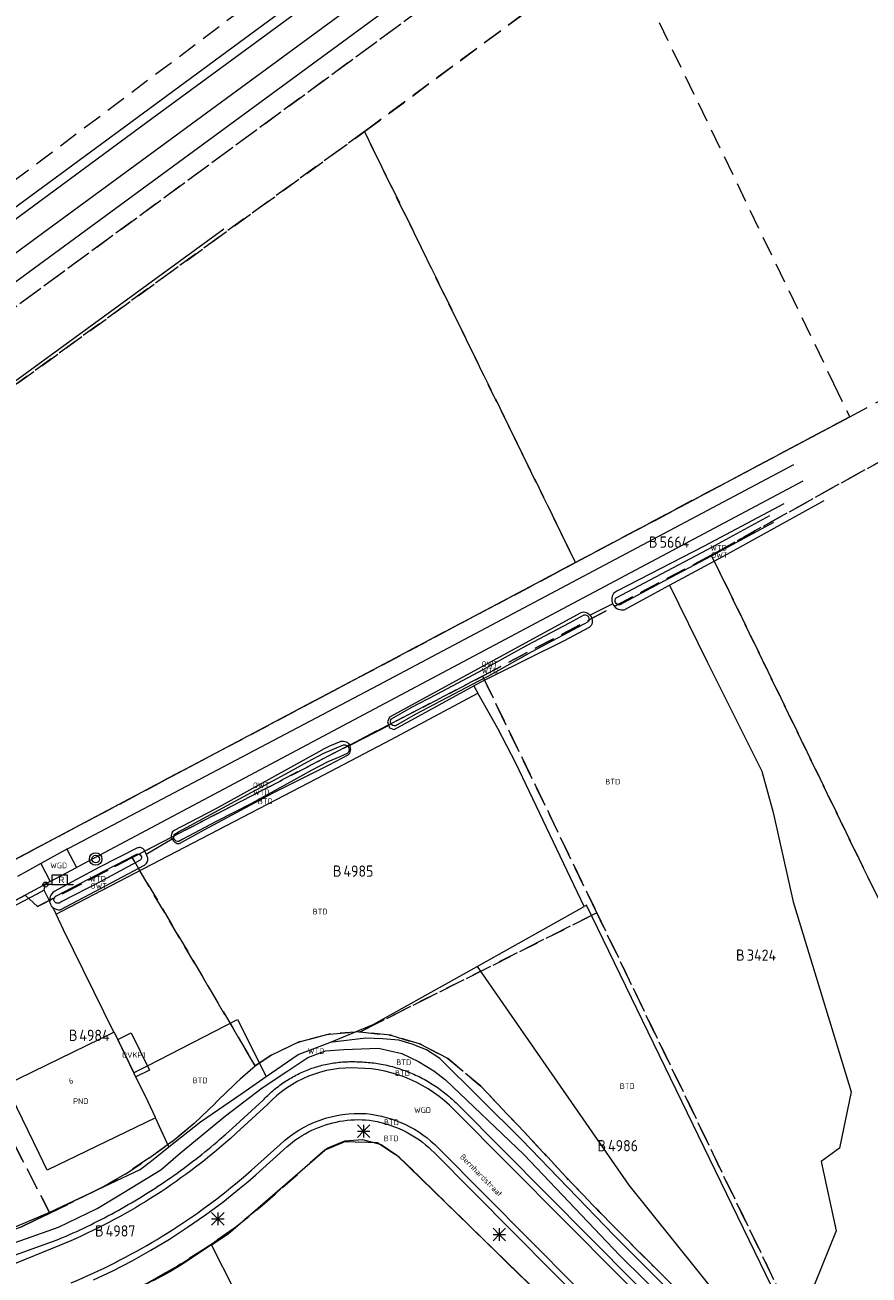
# Model space of a CAD drawing. Header units: metres. Extents: x 207644 to 210135, y 370459 to 373417.
# Tile 256 of 256: x 208301 to 208436, y 372788 to 372988. Entities that reach past the tile are written whole.
import ezdxf
from ezdxf.enums import TextEntityAlignment as Align

# ---------------------------------------------------------------- set-up
doc = ezdxf.new("R2010")
doc.units = ezdxf.units.M
doc.linetypes.add('HIDDEN2', pattern=[4.7625, 3.175, -1.5875])
for name, color, linetype in [('BTD', 7, 'Continuous'), ('GB', 1, 'Continuous'), ('KAD_perceelnummer', 212, 'Continuous'), ('KAD_sectie', 212, 'Continuous'), ('KAD_Vastgesteld_Perceel', 212, 'Continuous'), ('NAR', 7, 'Continuous'), ('ORL', 7, 'Continuous'), ('OVKP1', 7, 'Continuous'), ('OWT', 7, 'Continuous'), ('PND', 7, 'Continuous'), ('trottoirkolk', 7, 'Continuous'), ('WGD', 7, 'Continuous'), ('WTD', 7, 'Continuous')]:
    doc.layers.add(name, color=color, linetype=linetype)
for name, color, linetype, lineweight in [('GKL', 52, 'Continuous', 25), ('GMV', 7, 'Continuous', 25), ('GP1', 7, 'Continuous', 30), ('LSPR', 7, 'Continuous', 25), ('Q21_lantaarnpaal', 1, 'Continuous', 0), ('Q31_verklikker', 7, 'Continuous', 0), ('Q89_trottoirkolk_rechts', 153, 'Continuous', 0)]:
    doc.layers.add(name, color=color, linetype=linetype, lineweight=lineweight)
doc.styles.add('ISO', font='isocpeur.ttf', dxfattribs={"height": 1})
doc.styles.add('ISOCP', font='ISOCP.shx', dxfattribs={"height": 1.8})

# ---------------------------------------------------------------- blocks, each defined once
blk = doc.blocks.new('ACMAP_ANN_TEMPLATE_Vastgesteld_Perceelnummer')
at = {"layer": 'KAD_perceelnummer', "style": 'ISOCP'}
blk.add_attdef('Perceelnummer', text='', height=1.8, dxfattribs=at).set_placement((0, 0), align=Align.MIDDLE)
at = {"layer": 'KAD_sectie', "style": 'ISOCP'}
blk.add_attdef('sectie', text='', height=1.8, dxfattribs=at).set_placement((-2.7, 0), align=Align.MIDDLE_RIGHT)
blk = doc.blocks.new('Q89')
for p, q in [((1, 0), (0, 0)), ((3.5, 0), (4.5, 0))]:
    blk.add_line(p, q)
blk.add_lwpolyline([(1, 0), (3.5, 0), (3.5, 1.5), (1, 1.5), (1, 0)])
blk.add_text('R', height=1).set_placement((2.07, 0.25))
blk = doc.blocks.new('Q21')
for p, q in [((-1, 1), (0, 0)), ((-1, 0), (0, 0)), ((-1, -1), (0, 0)), ((0, 1), (0, 0)), ((0, 0), (1, 1)), ((0, 0), (1, 0)), ((0, 0), (0, -1)), ((0, 0), (1, -1))]:
    blk.add_line(p, q)
blk = doc.blocks.new('Q31')
for radius in [1, 0.6]:
    blk.add_circle((0, 0), radius)

msp = doc.modelspace()

# ---------------------------------------------------------------- linework, layer by layer
at = {"layer": 'GB', "color": 253, "linetype": 'Continuous', "lineweight": 13}
for points in [[(208298.178, 372818.223), (208315.463, 372826.599)], [(208315.463, 372826.599), (208315.511, 372826.622)], [(208315.511, 372826.622), (208318.658, 372820.127)], [(208320.922, 372815.454), (208318.658, 372820.127)], [(208303.5, 372807.24), (208298.178, 372818.223)], [(208322.129, 372812.963), (208320.922, 372815.454)], [(208322.09, 372812.944), (208304.796, 372804.564)], [(208322.09, 372812.944), (208322.129, 372812.963)], [(208304.796, 372804.564), (208303.5, 372807.24)]]:
    msp.add_lwpolyline(points, dxfattribs=at)
at = {"layer": 'GKL', "color": 253, "linetype": 'Continuous', "lineweight": 13}
msp.add_lwpolyline([(208196.627, 372881.009), (208211.402, 372891.717), (208246.938, 372917.723), (208320.726, 372972.147), (208377.326, 373013.73), (208422.847, 373047.339), (208453.657, 373069.832), (208592.784, 373171.826), (208608.311, 373183.085), (208617.186, 373189.811), (208618.08, 373190.438)], dxfattribs=at)
at = {"layer": 'GMV', "color": 253, "linetype": 'Continuous', "lineweight": 13}
for points in [[(208796.035, 373310.322), (208785.264, 373302.337), (208773.939, 373293.998), (208760.438, 373284.322), (208730.236, 373262.47), (208661.767, 373212.011), (208638.259, 373195.12), (208618.542, 373180.611), (208615.197, 373178.15), (208597.88, 373165.541), (208573.347, 373147.411), (208572.726, 373146.022), (208571.62, 373145.197), (208569.228, 373144.558), (208471.705, 373072.969), (208430.105, 373042.125), (208386.342, 373010.219), (208357.041, 372988.632), (208270.436, 372925.122), (208243.678, 372905.605), (208236.912, 372900.515)], [(208196.627, 372881.009), (208196.985, 372882.134), (208197.562, 372883.184), (208198.192, 372883.96), (208199.089, 372884.754), (208277.326, 372942.15), (208421.985, 373048.631), (208458.101, 373074.96), (208570.021, 373157.137), (208602.921, 373180.669), (208608.466, 373184.542), (208613.323, 373188.389)], [(208251.273, 372895.519), (208333.049, 372955.127)], [(208389.303, 372901.722), (208433.16, 372925.056)], [(208357.708, 372882.123), (208424.249, 372917.401)], [(208358.846, 372879.266), (208425.739, 372914.819)], [(208422.621, 372911.122), (208409.878, 372904.368)], [(208413.541, 372903.056), (208429.069, 372911.678)], [(208410.424, 372903.845), (208420.407, 372909.237)], [(208420.991, 372908.145), (208411.008, 372902.752)], [(208409.878, 372904.368), (208395.916, 372897.134)], [(208402.139, 372899.467), (208410.424, 372903.845)], [(208411.008, 372902.752), (208402.72, 372898.373)], [(208404.342, 372898.096), (208413.541, 372903.056)], [(208311.791, 372860.674), (208389.303, 372901.722)], [(208395.81, 372896.091), (208402.139, 372899.467)], [(208395.261, 372896.592), (208395.167, 372896.362)], [(208395.384, 372896.799), (208395.261, 372896.592)], [(208395.606, 372896.961), (208395.384, 372896.799)], [(208395.916, 372897.134), (208395.606, 372896.961)], [(208402.72, 372898.373), (208396.393, 372894.998)], [(208397.107, 372894.194), (208404.342, 372898.096)], [(208404.342, 372898.096), (208410.352, 372885.846)], [(208391.609, 372893.303), (208395.241, 372895.136)], [(208395.107, 372896.116), (208395.085, 372895.859)], [(208395.085, 372895.859), (208395.102, 372895.603)], [(208395.102, 372895.603), (208395.157, 372895.355)], [(208395.167, 372896.362), (208395.107, 372896.116)], [(208395.157, 372895.355), (208395.241, 372895.136)], [(208395.241, 372895.136), (208395.246, 372895.123)], [(208395.246, 372895.123), (208395.364, 372894.914)], [(208395.364, 372894.914), (208395.511, 372894.723)], [(208395.511, 372894.723), (208395.689, 372894.551)], [(208395.631, 372895.729), (208395.694, 372895.929)], [(208395.636, 372895.52), (208395.631, 372895.729)], [(208395.69, 372895.362), (208395.636, 372895.52)], [(208395.689, 372894.551), (208395.896, 372894.403)], [(208395.701, 372895.332), (208395.69, 372895.362)], [(208395.694, 372895.929), (208395.716, 372895.96)], [(208395.821, 372895.173), (208395.701, 372895.332)], [(208395.716, 372895.96), (208395.81, 372896.091)], [(208395.993, 372895.052), (208395.821, 372895.173)], [(208396.194, 372894.993), (208395.993, 372895.052)], [(208396.219, 372894.994), (208396.194, 372894.993)], [(208396.393, 372894.998), (208396.219, 372894.994)], [(208390.147, 372893.719), (208359.555, 372877.008)], [(208388.336, 372892.107), (208390.689, 372893.384)], [(208390.367, 372893.767), (208390.147, 372893.719)], [(208390.603, 372893.78), (208390.367, 372893.767)], [(208390.844, 372893.751), (208390.603, 372893.78)], [(208390.689, 372893.384), (208390.914, 372893.394)], [(208391.081, 372893.68), (208390.844, 372893.751)], [(208390.914, 372893.394), (208391.131, 372893.335)], [(208391.301, 372893.569), (208391.081, 372893.68)], [(208391.131, 372893.335), (208391.255, 372893.183)], [(208391.255, 372893.183), (208391.356, 372893.012)], [(208391.328, 372893.549), (208391.301, 372893.569)], [(208391.496, 372893.423), (208391.328, 372893.549)], [(208391.356, 372893.012), (208391.431, 372892.827)], [(208391.431, 372892.827), (208391.476, 372892.636)], [(208391.486, 372892.526), (208391.457, 372892.413)], [(208391.476, 372892.636), (208391.486, 372892.526)], [(208391.609, 372893.303), (208391.496, 372893.423)], [(208391.609, 372893.303), (208391.658, 372893.252)], [(208391.658, 372893.252), (208391.785, 372893.064)], [(208391.785, 372893.064), (208391.88, 372892.859)], [(208391.88, 372892.859), (208391.942, 372892.632)], [(208391.942, 372892.632), (208391.966, 372892.39)], [(208395.896, 372894.403), (208396.125, 372894.287)], [(208396.125, 372894.287), (208396.369, 372894.207)], [(208396.369, 372894.207), (208396.62, 372894.166)], [(208396.62, 372894.166), (208396.868, 372894.162)], [(208396.868, 372894.162), (208397.107, 372894.194)], [(208381.566, 372888.532), (208388.336, 372892.107)], [(208388.945, 372890.97), (208382.182, 372887.399)], [(208391.496, 372891.324), (208387.359, 372889.177)], [(208391.304, 372892.25), (208388.945, 372890.97)], [(208391.392, 372892.316), (208391.304, 372892.25)], [(208391.457, 372892.413), (208391.392, 372892.316)], [(208391.652, 372891.488), (208391.496, 372891.324)], [(208391.785, 372891.683), (208391.652, 372891.488)], [(208391.885, 372891.904), (208391.785, 372891.683)], [(208391.947, 372892.143), (208391.885, 372891.904)], [(208391.966, 372892.39), (208391.947, 372892.143)], [(208374.657, 372884.665), (208381.566, 372888.532)], [(208387.359, 372889.177), (208375.848, 372883.464)], [(208382.182, 372887.399), (208375.272, 372883.531)], [(208367.12, 372880.7), (208374.657, 372884.665)], [(208410.352, 372885.846), (208419.083, 372868.383)], [(208373.914, 372882.817), (208367.721, 372879.559)], [(208374.072, 372882.554), (208373.478, 372882.25)], [(208375.272, 372883.531), (208373.914, 372882.817)], [(208375.848, 372883.464), (208374.072, 372882.554)], [(208308.349, 372856.09), (208357.708, 372882.123)], [(208359.799, 372873.419), (208373.688, 372880.822)], [(208360.288, 372875.007), (208373.022, 372882)], [(208363.03, 372878.54), (208367.12, 372880.7)], [(208373.478, 372882.25), (208373.022, 372882)], [(208373.022, 372882), (208373.688, 372880.822)], [(208376.874, 372875.186), (208373.688, 372880.822)], [(208309.864, 372853.185), (208358.846, 372879.266)], [(208359.885, 372876.745), (208363.03, 372878.54)], [(208367.721, 372879.559), (208363.652, 372877.409)], [(208359.555, 372877.008), (208359.232, 372876.266)], [(208359.704, 372876.362), (208359.766, 372876.573)], [(208359.766, 372876.573), (208359.885, 372876.745)], [(208363.652, 372877.409), (208360.525, 372875.624)], [(208359.439, 372875.668), (208353.188, 372872.497)], [(208359.232, 372876.266), (208359.439, 372875.668)], [(208359.439, 372875.668), (208359.564, 372875.306)], [(208359.564, 372875.306), (208360.288, 372875.007)], [(208359.713, 372876.142), (208359.704, 372876.362)], [(208359.788, 372875.946), (208359.713, 372876.142)], [(208359.918, 372875.783), (208359.788, 372875.946)], [(208360.103, 372875.663), (208359.918, 372875.783)], [(208360.316, 372875.609), (208360.103, 372875.663)], [(208360.525, 372875.624), (208360.316, 372875.609)], [(208379.77, 372869.652), (208376.874, 372875.186)], [(208347.908, 372867.181), (208359.799, 372873.419)], [(208349.035, 372871.261), (208352.213, 372872.575)], [(208350.004, 372872.431), (208350.899, 372872.812)], [(208350.899, 372872.812), (208351.812, 372873.148)], [(208351.812, 372873.148), (208352.007, 372873.172)], [(208352.007, 372873.172), (208352.212, 372873.164)], [(208352.212, 372873.164), (208352.419, 372873.123)], [(208352.213, 372872.575), (208352.458, 372872.56)], [(208352.419, 372873.123), (208352.619, 372873.046)], [(208352.458, 372872.56), (208352.581, 372872.523)], [(208352.581, 372872.523), (208352.699, 372872.465)], [(208352.619, 372873.046), (208352.803, 372872.937)], [(208352.803, 372872.937), (208352.964, 372872.801)], [(208352.964, 372872.801), (208353.097, 372872.645)], [(208353.097, 372872.645), (208353.188, 372872.497)], [(208331.708, 372862.326), (208348.277, 372871.538)], [(208346.424, 372869.878), (208349.035, 372871.261)], [(208348.277, 372871.538), (208349.128, 372872.006)], [(208349.128, 372872.006), (208350.004, 372872.431)], [(208351.601, 372870.673), (208349.684, 372869.88)], [(208349.879, 372869.362), (208352.924, 372870.959)], [(208352.795, 372871.168), (208351.601, 372870.673)], [(208352.699, 372872.465), (208352.805, 372872.388)], [(208352.958, 372871.352), (208352.795, 372871.168)], [(208352.805, 372872.388), (208352.896, 372872.297)], [(208352.896, 372872.297), (208353.024, 372872.087)], [(208352.924, 372870.959), (208353.059, 372871.103)], [(208353.004, 372871.439), (208352.958, 372871.352)], [(208353.019, 372871.466), (208353.004, 372871.439)], [(208353.061, 372871.59), (208353.019, 372871.466)], [(208353.024, 372872.087), (208353.081, 372871.848)], [(208353.059, 372871.103), (208353.174, 372871.273)], [(208353.082, 372871.719), (208353.061, 372871.59)], [(208353.081, 372871.848), (208353.082, 372871.719)], [(208353.174, 372871.273), (208353.262, 372871.465)], [(208353.2, 372872.477), (208353.188, 372872.497)], [(208353.275, 372872.294), (208353.2, 372872.477)], [(208353.262, 372871.465), (208353.318, 372871.672)], [(208353.323, 372872.095), (208353.275, 372872.294)], [(208353.318, 372871.672), (208353.338, 372871.885)], [(208353.338, 372871.885), (208353.323, 372872.095)], [(208340.951, 372864.882), (208349.879, 372869.362)], [(208343.531, 372868.283), (208346.424, 372869.878)], [(208347.148, 372868.537), (208344.265, 372866.947)], [(208349.684, 372869.88), (208347.148, 372868.537)], [(208390.675, 372846.723), (208379.77, 372869.652)], [(208307.023, 372845.906), (208347.908, 372867.181)], [(208334.864, 372863.546), (208343.531, 372868.283)], [(208344.265, 372866.947), (208337.446, 372863.221)], [(208419.083, 372868.383), (208420.935, 372861.769)], [(208329.897, 372858.984), (208340.951, 372864.882)], [(208325.802, 372858.66), (208334.864, 372863.546)], [(208337.446, 372863.221), (208331.825, 372860.34)], [(208300.632, 372854.752), (208311.791, 372860.674)], [(208325.072, 372858.904), (208331.708, 372862.326)], [(208420.935, 372861.769), (208424.11, 372847.481)], [(208324.772, 372858.449), (208324.852, 372858.619)], [(208324.852, 372858.619), (208324.953, 372858.772)], [(208324.953, 372858.772), (208325.053, 372858.883)], [(208325.053, 372858.883), (208325.072, 372858.904)], [(208325.188, 372858.287), (208325.802, 372858.66)], [(208325.946, 372856.776), (208329.897, 372858.984)], [(208331.825, 372860.34), (208326.464, 372857.467)], [(208320.607, 372855.117), (208324.764, 372857.528)], [(208324.695, 372858.078), (208324.719, 372858.267)], [(208324.699, 372857.89), (208324.695, 372858.078)], [(208324.73, 372857.709), (208324.699, 372857.89)], [(208324.719, 372858.267), (208324.772, 372858.449)], [(208324.779, 372857.563), (208324.73, 372857.709)], [(208324.764, 372857.528), (208324.786, 372857.541)], [(208324.786, 372857.541), (208324.779, 372857.563)], [(208324.786, 372857.541), (208324.865, 372857.382)], [(208324.865, 372857.382), (208324.969, 372857.232)], [(208324.969, 372857.232), (208325.098, 372857.095)], [(208325.028, 372857.895), (208325.08, 372858.108)], [(208325.041, 372857.718), (208325.028, 372857.895)], [(208325.044, 372857.676), (208325.041, 372857.718)], [(208325.122, 372857.482), (208325.044, 372857.676)], [(208325.08, 372858.108), (208325.188, 372858.287)], [(208325.098, 372857.095), (208325.248, 372856.979)], [(208325.252, 372857.318), (208325.122, 372857.482)], [(208325.248, 372856.979), (208325.284, 372856.959)], [(208325.435, 372857.196), (208325.252, 372857.318)], [(208325.284, 372856.959), (208325.414, 372856.887)], [(208325.414, 372856.887), (208325.59, 372856.822)], [(208325.645, 372857.136), (208325.435, 372857.196)], [(208325.59, 372856.822), (208325.769, 372856.786)], [(208325.697, 372857.137), (208325.645, 372857.136)], [(208325.855, 372857.141), (208325.697, 372857.137)], [(208325.769, 372856.786), (208325.946, 372856.776)], [(208326.464, 372857.467), (208325.855, 372857.141)], [(208307.953, 372855.873), (208303.772, 372853.585)], [(208307.953, 372855.873), (208308.349, 372856.09)], [(208307.953, 372855.873), (208309.474, 372852.975)], [(208319.219, 372856.083), (208313.047, 372852.964)], [(208313.98, 372852.409), (208319.106, 372855.082)], [(208319.106, 372855.082), (208319.294, 372855.115)], [(208319.352, 372856.122), (208319.219, 372856.083)], [(208319.294, 372855.115), (208319.494, 372855.079)], [(208319.496, 372856.141), (208319.352, 372856.122)], [(208319.494, 372855.079), (208319.668, 372854.975)], [(208319.645, 372856.137), (208319.496, 372856.141)], [(208319.795, 372856.11), (208319.645, 372856.137)], [(208319.668, 372854.975), (208319.788, 372854.826)], [(208319.788, 372854.826), (208319.852, 372854.647)], [(208319.938, 372856.06), (208319.795, 372856.11)], [(208319.852, 372854.647), (208319.85, 372854.443)], [(208320.071, 372855.989), (208319.938, 372856.06)], [(208320.188, 372855.9), (208320.071, 372855.989)], [(208320.286, 372855.8), (208320.188, 372855.9)], [(208320.607, 372855.117), (208320.286, 372855.8)], [(208320.653, 372855.019), (208320.607, 372855.117)], [(208320.866, 372854.455), (208320.653, 372855.019)], [(208303.772, 372853.585), (208301.561, 372852.375)], [(208303.772, 372853.585), (208305.278, 372850.714)], [(208305.278, 372850.714), (208309.474, 372852.975)], [(208313.047, 372852.964), (208305.907, 372849.111)], [(208309.474, 372852.975), (208309.864, 372853.185)], [(208311.631, 372848.719), (208320.329, 372853.331)], [(208319.651, 372854.111), (208313.157, 372850.614)], [(208319.777, 372854.254), (208319.651, 372854.111)], [(208319.85, 372854.443), (208319.777, 372854.254)], [(208320.329, 372853.331), (208320.461, 372853.419)], [(208320.461, 372853.419), (208320.583, 372853.53)], [(208320.583, 372853.53), (208320.689, 372853.661)], [(208320.689, 372853.661), (208320.774, 372853.809)], [(208320.774, 372853.809), (208320.836, 372853.968)], [(208320.836, 372853.968), (208320.871, 372854.133)], [(208320.881, 372854.297), (208320.866, 372854.455)], [(208320.871, 372854.133), (208320.881, 372854.297)], [(208301.561, 372852.375), (208300.027, 372851.535)], [(208305.278, 372850.714), (208304.49, 372850.29)], [(208306.159, 372848.383), (208313.98, 372852.409)], [(208313.157, 372850.614), (208307.145, 372847.502)], [(208304.137, 372850.099), (208214.485, 372801.797)], [(208303.122, 372848.69), (208297.773, 372845.884)], [(208304.213, 372849.265), (208303.122, 372848.69)], [(208304.49, 372850.29), (208304.137, 372850.099)], [(208304.247, 372849.283), (208304.213, 372849.265)], [(208304.324, 372849.324), (208304.247, 372849.283)], [(208304.324, 372849.324), (208304.415, 372849.853)], [(208305.21, 372847.527), (208304.324, 372849.324)], [(208304.415, 372849.853), (208304.49, 372850.29)], [(208305.391, 372848.55), (208305.282, 372848.305)], [(208305.538, 372848.77), (208305.391, 372848.55)], [(208305.584, 372848.82), (208305.538, 372848.77)], [(208305.713, 372848.958), (208305.584, 372848.82)], [(208305.907, 372849.111), (208305.713, 372848.958)], [(208306.838, 372846.171), (208311.631, 372848.719)], [(208305.215, 372848.046), (208305.191, 372847.783)], [(208305.191, 372847.783), (208305.21, 372847.527)], [(208305.266, 372847.287), (208305.21, 372847.527)], [(208305.282, 372848.305), (208305.215, 372848.046)], [(208305.358, 372847.058), (208305.266, 372847.287)], [(208305.49, 372846.838), (208305.358, 372847.058)], [(208305.661, 372846.637), (208305.49, 372846.838)], [(208305.661, 372846.637), (208305.865, 372846.465)], [(208305.661, 372846.637), (208306.207, 372845.482)], [(208305.865, 372847.878), (208305.883, 372848.003)], [(208305.873, 372847.755), (208305.865, 372847.878)], [(208305.903, 372847.64), (208305.873, 372847.755)], [(208305.883, 372848.003), (208305.925, 372848.122)], [(208305.952, 372847.539), (208305.903, 372847.64)], [(208305.925, 372848.122), (208305.989, 372848.228)], [(208306.017, 372847.448), (208305.952, 372847.539)], [(208305.989, 372848.228), (208306.07, 372848.316)], [(208306.104, 372847.366), (208306.017, 372847.448)], [(208306.07, 372848.316), (208306.116, 372848.35)], [(208306.157, 372847.333), (208306.104, 372847.366)], [(208306.116, 372848.35), (208306.159, 372848.383)], [(208306.209, 372847.301), (208306.157, 372847.333)], [(208306.327, 372847.256), (208306.209, 372847.301)], [(208306.451, 372847.237), (208306.327, 372847.256)], [(208306.575, 372847.243), (208306.451, 372847.237)], [(208306.69, 372847.272), (208306.575, 372847.243)], [(208306.792, 372847.319), (208306.69, 372847.272)], [(208307.145, 372847.502), (208306.792, 372847.319)], [(208373.57, 372837.103), (208390.675, 372846.723)], [(208391.044, 372846.931), (208390.675, 372846.723)], [(208421.57, 372784.143), (208391.044, 372846.931)], [(208424.11, 372847.481), (208433.37, 372817.054)], [(208305.865, 372846.465), (208306.095, 372846.329)], [(208306.095, 372846.329), (208306.34, 372846.235)], [(208306.207, 372845.482), (208307.023, 372845.906)], [(208307.418, 372843.012), (208306.207, 372845.482)], [(208306.34, 372846.235), (208306.592, 372846.182)], [(208306.592, 372846.182), (208306.838, 372846.171)], [(208315.463, 372826.599), (208307.418, 372843.012)], [(208356.924, 372827.822), (208373.57, 372837.103)], [(208373.57, 372837.103), (208397.807, 372802.137)], [(208320.829, 372821.244), (208335.215, 372828.646)], [(208335.215, 372828.646), (208339.84, 372819.537)], [(208350.015, 372824.95), (208356.924, 372827.822)], [(208344.924, 372823.056), (208350.015, 372824.95)], [(208355.735, 372825.638), (208350.015, 372824.95)], [(208358.401, 372825.577), (208355.735, 372825.638)], [(208361.022, 372825.352), (208358.401, 372825.577)], [(208363.182, 372824.728), (208361.022, 372825.352)], [(208365.459, 372823.814), (208363.182, 372824.728)], [(208339.84, 372819.537), (208344.924, 372823.056)], [(208343.291, 372820.428), (208346.491, 372822.555)], [(208346.491, 372822.555), (208349.287, 372823.63)], [(208349.287, 372823.63), (208352.253, 372823.865)], [(208352.253, 372823.865), (208357.762, 372824.08)], [(208357.762, 372824.08), (208361.5, 372823.234)], [(208361.5, 372823.234), (208364.165, 372821.92)], [(208367.602, 372822.41), (208365.459, 372823.814)], [(208318.798, 372820.199), (208320.829, 372821.244)], [(208346.101, 372820.444), (208346.359, 372820.548)], [(208346.359, 372820.548), (208346.618, 372820.649)], [(208346.618, 372820.649), (208346.879, 372820.746)], [(208346.879, 372820.746), (208347.142, 372820.839)], [(208347.142, 372820.839), (208347.405, 372820.928)], [(208347.405, 372820.928), (208347.67, 372821.014)], [(208347.67, 372821.014), (208347.937, 372821.096)], [(208347.937, 372821.096), (208348.204, 372821.174)], [(208348.204, 372821.174), (208348.472, 372821.248)], [(208348.472, 372821.248), (208348.742, 372821.318)], [(208348.742, 372821.318), (208349.012, 372821.384)], [(208349.012, 372821.384), (208349.284, 372821.447)], [(208349.284, 372821.447), (208349.556, 372821.505)], [(208349.556, 372821.505), (208349.829, 372821.56)], [(208349.829, 372821.56), (208350.103, 372821.611)], [(208350.103, 372821.611), (208350.377, 372821.657)], [(208350.377, 372821.657), (208350.652, 372821.7)], [(208350.652, 372821.7), (208350.928, 372821.739)], [(208350.928, 372821.739), (208351.204, 372821.774)], [(208351.204, 372821.774), (208351.481, 372821.805)], [(208351.481, 372821.805), (208351.758, 372821.832)], [(208351.758, 372821.832), (208352.036, 372821.855)], [(208352.036, 372821.855), (208352.314, 372821.874)], [(208352.314, 372821.874), (208352.592, 372821.889)], [(208352.592, 372821.889), (208352.87, 372821.9)], [(208352.87, 372821.9), (208353.148, 372821.907)], [(208353.148, 372821.907), (208353.427, 372821.91)], [(208353.427, 372821.91), (208353.705, 372821.909)], [(208353.705, 372821.909), (208353.984, 372821.904)], [(208353.984, 372821.904), (208354.262, 372821.894)], [(208354.262, 372821.894), (208354.54, 372821.881)], [(208354.54, 372821.881), (208354.617, 372821.88)], [(208354.617, 372821.88), (208354.92, 372821.871)], [(208354.92, 372821.871), (208355.223, 372821.858)], [(208355.223, 372821.858), (208355.526, 372821.84)], [(208355.526, 372821.84), (208355.829, 372821.819)], [(208355.829, 372821.819), (208356.132, 372821.794)], [(208356.132, 372821.794), (208356.434, 372821.765)], [(208356.434, 372821.765), (208356.736, 372821.732)], [(208356.736, 372821.732), (208357.037, 372821.695)], [(208357.037, 372821.695), (208357.338, 372821.654)], [(208357.338, 372821.654), (208357.638, 372821.609)], [(208357.638, 372821.609), (208357.937, 372821.56)], [(208357.937, 372821.56), (208358.236, 372821.507)], [(208358.236, 372821.507), (208358.534, 372821.451)], [(208358.534, 372821.451), (208358.832, 372821.39)], [(208358.832, 372821.39), (208359.128, 372821.325)], [(208359.128, 372821.325), (208359.424, 372821.257)], [(208359.424, 372821.257), (208359.719, 372821.184)], [(208359.719, 372821.184), (208360.013, 372821.108)], [(208360.013, 372821.108), (208360.305, 372821.028)], [(208360.305, 372821.028), (208360.597, 372820.944)], [(208360.597, 372820.944), (208360.888, 372820.856)], [(208360.888, 372820.856), (208361.177, 372820.764)], [(208361.177, 372820.764), (208361.465, 372820.669)], [(208361.465, 372820.669), (208361.752, 372820.57)], [(208361.752, 372820.57), (208362.037, 372820.467)], [(208364.165, 372821.92), (208366.636, 372820.421)], [(208380.641, 372809.471), (208367.602, 372822.41)], [(208318.658, 372820.127), (208318.798, 372820.199)], [(208335.916, 372816.821), (208339.84, 372819.537)], [(208339.167, 372817.714), (208343.291, 372820.428)], [(208342.44, 372818.449), (208342.67, 372818.606)], [(208342.67, 372818.606), (208342.902, 372818.76)], [(208342.902, 372818.76), (208343.136, 372818.91)], [(208343.136, 372818.91), (208343.373, 372819.057)], [(208343.373, 372819.057), (208343.611, 372819.201)], [(208343.611, 372819.201), (208343.852, 372819.341)], [(208343.852, 372819.341), (208344.095, 372819.478)], [(208344.095, 372819.478), (208344.339, 372819.611)], [(208344.339, 372819.611), (208344.585, 372819.741)], [(208344.585, 372819.741), (208344.834, 372819.867)], [(208344.834, 372819.867), (208345.084, 372819.99)], [(208345.084, 372819.99), (208345.335, 372820.109)], [(208345.335, 372820.109), (208345.589, 372820.224)], [(208345.589, 372820.224), (208345.844, 372820.336)], [(208345.844, 372820.336), (208346.101, 372820.444)], [(208362.037, 372820.467), (208362.321, 372820.36)], [(208362.321, 372820.36), (208362.604, 372820.249)], [(208362.604, 372820.249), (208362.885, 372820.135)], [(208362.885, 372820.135), (208363.165, 372820.017)], [(208363.165, 372820.017), (208363.443, 372819.896)], [(208363.443, 372819.896), (208363.72, 372819.77)], [(208363.72, 372819.77), (208363.994, 372819.641)], [(208363.994, 372819.641), (208364.268, 372819.509)], [(208364.268, 372819.509), (208364.539, 372819.373)], [(208364.539, 372819.373), (208364.808, 372819.233)], [(208364.808, 372819.233), (208365.076, 372819.09)], [(208365.076, 372819.09), (208365.342, 372818.943)], [(208365.342, 372818.943), (208365.605, 372818.793)], [(208365.605, 372818.793), (208365.867, 372818.639)], [(208365.867, 372818.639), (208366.127, 372818.482)], [(208366.636, 372820.421), (208368.501, 372819.011)], [(208368.501, 372819.011), (208381.018, 372807.07)], [(208329.328, 372812.295), (208335.916, 372816.821)], [(208333.294, 372813.218), (208339.167, 372817.714)], [(208340.072, 372816.511), (208340.274, 372816.702)], [(208340.274, 372816.702), (208340.479, 372816.891)], [(208340.479, 372816.891), (208340.687, 372817.076)], [(208340.687, 372817.076), (208340.898, 372817.259)], [(208340.898, 372817.259), (208341.11, 372817.438)], [(208341.11, 372817.438), (208341.326, 372817.614)], [(208341.326, 372817.614), (208341.544, 372817.788)], [(208341.544, 372817.788), (208341.764, 372817.958)], [(208341.764, 372817.958), (208341.987, 372818.125)], [(208341.987, 372818.125), (208342.213, 372818.288)], [(208342.213, 372818.288), (208342.44, 372818.449)], [(208366.127, 372818.482), (208366.385, 372818.322)], [(208366.385, 372818.322), (208366.64, 372818.158)], [(208366.64, 372818.158), (208366.893, 372817.991)], [(208366.893, 372817.991), (208367.144, 372817.82)], [(208367.144, 372817.82), (208367.393, 372817.646)], [(208367.393, 372817.646), (208367.64, 372817.469)], [(208367.64, 372817.469), (208367.884, 372817.289)], [(208367.884, 372817.289), (208368.126, 372817.105)], [(208368.126, 372817.105), (208368.365, 372816.919)], [(208368.365, 372816.919), (208368.602, 372816.729)], [(208368.602, 372816.729), (208368.836, 372816.536)], [(208368.836, 372816.536), (208369.068, 372816.34)], [(208433.37, 372817.054), (208431.518, 372808.058)], [(208334.364, 372811.22), (208339.313, 372815.741)], [(208340.018, 372815.03), (208335.036, 372810.479)], [(208339.313, 372815.741), (208339.482, 372815.92)], [(208339.482, 372815.92), (208339.676, 372816.119)], [(208339.676, 372816.119), (208339.873, 372816.317)], [(208339.873, 372816.317), (208340.072, 372816.511)], [(208369.068, 372816.34), (208369.297, 372816.141)], [(208369.297, 372816.141), (208369.523, 372815.939)], [(208369.523, 372815.939), (208369.747, 372815.733)], [(208369.747, 372815.733), (208369.968, 372815.525)], [(208369.968, 372815.525), (208370.187, 372815.315)], [(208370.187, 372815.315), (208370.402, 372815.101)], [(208370.402, 372815.101), (208370.615, 372814.884)], [(208370.615, 372814.884), (208405.777, 372779.487)], [(208324.267, 372808.267), (208322.09, 372812.944)], [(208326.135, 372807.31), (208333.294, 372813.218)], [(208352.204, 372812.456), (208352.791, 372812.529)], [(208352.791, 372812.529), (208353.38, 372812.582)], [(208353.38, 372812.582), (208353.97, 372812.614)], [(208353.97, 372812.614), (208354.561, 372812.627)], [(208354.561, 372812.627), (208355.152, 372812.62)], [(208355.152, 372812.62), (208355.727, 372812.594)], [(208355.727, 372812.594), (208356.327, 372812.526)], [(208356.327, 372812.526), (208356.94, 372812.435)], [(208405.065, 372778.784), (208369.901, 372814.184)], [(208324.267, 372808.267), (208329.328, 372812.295)], [(208333.376, 372810.33), (208334.364, 372811.22)], [(208346.079, 372810.383), (208346.599, 372810.664)], [(208346.599, 372810.664), (208347.129, 372810.927)], [(208347.129, 372810.927), (208347.666, 372811.173)], [(208347.666, 372811.173), (208348.212, 372811.4)], [(208348.212, 372811.4), (208348.766, 372811.608)], [(208348.766, 372811.608), (208349.326, 372811.798)], [(208349.326, 372811.798), (208349.892, 372811.968)], [(208349.892, 372811.968), (208350.463, 372812.12)], [(208350.463, 372812.12), (208351.04, 372812.251)], [(208351.04, 372812.251), (208351.62, 372812.364)], [(208351.62, 372812.364), (208352.204, 372812.456)], [(208356.94, 372812.435), (208357.55, 372812.322)], [(208357.55, 372812.322), (208358.155, 372812.189)], [(208358.155, 372812.189), (208358.755, 372812.034)], [(208358.755, 372812.034), (208359.349, 372811.858)], [(208359.349, 372811.858), (208359.937, 372811.662)], [(208359.937, 372811.662), (208360.517, 372811.445)], [(208360.517, 372811.445), (208361.09, 372811.208)], [(208361.09, 372811.208), (208361.654, 372810.951)], [(208361.654, 372810.951), (208362.208, 372810.674)], [(208362.208, 372810.674), (208362.753, 372810.378)], [(208330.958, 372808.251), (208331.433, 372808.649)], [(208331.433, 372808.649), (208331.906, 372809.049)], [(208331.906, 372809.049), (208332.376, 372809.453)], [(208332.376, 372809.453), (208333.376, 372810.33)], [(208334.04, 372809.582), (208333.033, 372808.699)], [(208335.036, 372810.479), (208334.04, 372809.582)], [(208337.478, 372804.55), (208342.064, 372808.678)], [(208343.185, 372808.341), (208343.638, 372808.722)], [(208343.638, 372808.722), (208344.103, 372809.087)], [(208344.103, 372809.087), (208344.58, 372809.436)], [(208344.58, 372809.436), (208345.069, 372809.768)], [(208345.069, 372809.768), (208345.569, 372810.084)], [(208345.569, 372810.084), (208346.079, 372810.383)], [(208349.598, 372808.079), (208352.407, 372809.228)], [(208352.407, 372809.228), (208355.251, 372809.464)], [(208355.251, 372809.464), (208358.215, 372808.644)], [(208358.215, 372808.644), (208360.71, 372806.965)], [(208362.753, 372810.378), (208363.287, 372810.063)], [(208363.287, 372810.063), (208363.809, 372809.73)], [(208363.809, 372809.73), (208364.32, 372809.379)], [(208364.32, 372809.379), (208364.817, 372809.01)], [(208364.817, 372809.01), (208365.302, 372808.623)], [(208365.302, 372808.623), (208365.773, 372808.22)], [(208395.47, 372794.109), (208380.641, 372809.471)], [(208321.762, 372806.273), (208324.267, 372808.267)], [(208322.968, 372804.613), (208326.135, 372807.31)], [(208328.543, 372806.309), (208329.031, 372806.691)], [(208329.031, 372806.691), (208329.516, 372807.076)], [(208329.516, 372807.076), (208329.999, 372807.465)], [(208329.999, 372807.465), (208330.48, 372807.856)], [(208330.48, 372807.856), (208330.958, 372808.251)], [(208333.74, 372794.393), (208349.598, 372808.079)], [(208338.14, 372803.801), (208343.185, 372808.341)], [(208360.71, 372806.965), (208405.406, 372763.507)], [(208365.773, 372808.22), (208366.229, 372807.801)], [(208366.229, 372807.801), (208366.679, 372807.358)], [(208366.679, 372807.358), (208398.324, 372775.482)], [(208367.385, 372808.066), (208403.899, 372771.285)], [(208381.018, 372807.07), (208396.398, 372790.886)], [(208431.518, 372808.058), (208428.608, 372805.942)], [(208305.218, 372797.848), (208319.672, 372804.638)], [(208315.865, 372800.278), (208322.968, 372804.613)], [(208319.672, 372804.638), (208321.762, 372806.273)], [(208326.067, 372804.445), (208326.567, 372804.812)], [(208326.567, 372804.812), (208327.064, 372805.181)], [(208327.064, 372805.181), (208327.56, 372805.554)], [(208327.56, 372805.554), (208328.052, 372805.93)], [(208328.052, 372805.93), (208328.543, 372806.309)], [(208336.214, 372803.454), (208337.478, 372804.55)], [(208428.608, 372805.942), (208430.989, 372794.829)], [(208323.018, 372802.316), (208323.531, 372802.663)], [(208323.531, 372802.663), (208324.043, 372803.013)], [(208324.043, 372803.013), (208324.552, 372803.366)], [(208324.552, 372803.366), (208325.059, 372803.723)], [(208325.059, 372803.723), (208325.564, 372804.082)], [(208325.564, 372804.082), (208326.067, 372804.445)], [(208334.933, 372802.378), (208336.214, 372803.454)], [(208335.567, 372801.604), (208336.863, 372802.693)], [(208336.863, 372802.693), (208338.14, 372803.801)], [(208319.888, 372800.307), (208320.415, 372800.633)], [(208320.415, 372800.633), (208320.94, 372800.963)], [(208320.94, 372800.963), (208321.463, 372801.297)], [(208321.463, 372801.297), (208321.983, 372801.633)], [(208321.983, 372801.633), (208322.501, 372801.973)], [(208322.501, 372801.973), (208323.018, 372802.316)], [(208332.866, 372799.45), (208335.567, 372801.604)], [(208397.807, 372802.137), (208412.313, 372784.079)], [(208312.804, 372798.432), (208315.865, 372800.278)], [(208316.684, 372798.42), (208317.223, 372798.726)], [(208317.223, 372798.726), (208317.76, 372799.035)], [(208317.76, 372799.035), (208318.295, 372799.348)], [(208318.295, 372799.348), (208318.828, 372799.664)], [(208318.828, 372799.664), (208319.359, 372799.984)], [(208319.359, 372799.984), (208319.888, 372800.307)], [(208330.094, 372797.383), (208332.866, 372799.45)], [(208289.943, 372791.405), (208305.218, 372797.848)], [(208306.586, 372795.444), (208312.804, 372798.432)], [(208312.856, 372796.378), (208313.408, 372796.659)], [(208313.408, 372796.659), (208313.959, 372796.944)], [(208313.959, 372796.944), (208314.508, 372797.232)], [(208314.508, 372797.232), (208315.055, 372797.524)], [(208315.055, 372797.524), (208315.6, 372797.819)], [(208315.6, 372797.819), (208316.143, 372798.118)], [(208316.143, 372798.118), (208316.684, 372798.42)], [(208327.255, 372795.408), (208330.094, 372797.383)], [(208294.34, 372791.13), (208306.586, 372795.444)], [(208308.94, 372794.51), (208309.505, 372794.766)], [(208309.505, 372794.766), (208310.068, 372795.026)], [(208310.068, 372795.026), (208310.629, 372795.289)], [(208310.629, 372795.289), (208311.188, 372795.556)], [(208311.188, 372795.556), (208311.746, 372795.826)], [(208311.746, 372795.826), (208312.302, 372796.1)], [(208312.302, 372796.1), (208312.856, 372796.378)], [(208324.353, 372793.527), (208327.255, 372795.408)], [(208430.989, 372794.829), (208425.421, 372781.005)], [(208279.254, 372783.65), (208306.398, 372793.411)], [(208306.398, 372793.411), (208307.237, 372793.764)], [(208307.237, 372793.764), (208307.806, 372794.009)], [(208307.806, 372794.009), (208308.374, 372794.258)], [(208308.374, 372794.258), (208308.94, 372794.51)], [(208321.39, 372791.743), (208324.353, 372793.527)], [(208331.058, 372792.597), (208326.345, 372789.442)], [(208331.058, 372792.597), (208333.74, 372794.393)], [(208338.424, 372778.124), (208331.058, 372792.597)], [(208412.078, 372777.558), (208395.47, 372794.109)], [(208306.777, 372792.486), (208288.811, 372785.221)], [(208318.371, 372790.057), (208321.39, 372791.743)], [(208396.398, 372790.886), (208408.311, 372779.11)], [(208315.298, 372788.471), (208318.371, 372790.057)], [(208312.175, 372786.987), (208315.298, 372788.471)]]:
    msp.add_lwpolyline(points, dxfattribs=at)
for points in [[(208354.503, 372820.882, 0.2229909), (208340.018, 372815.03)], [(208369.901, 372814.184, 0.1979512), (208354.503, 372820.882)], [(208342.064, 372808.678, -0.2060078), (208355.806, 372813.591)], [(208355.806, 372813.591, -0.176935), (208367.385, 372808.066)], [(208333.033, 372808.699, -0.0800307), (208306.777, 372792.486)], [(208308.62, 372786.529, 0.0739984), (208334.933, 372802.378)], [(208326.345, 372789.442, -0.0420191), (208318.356, 372785.358)]]:
    msp.add_lwpolyline(points, format="xyb", dxfattribs=at)
at = {"layer": 'GP1', "color": 253, "linetype": 'Continuous', "lineweight": 13}
for points in [[(208316.077, 372825.453), (208318.244, 372826.516)], [(208318.244, 372826.516), (208321.17, 372820.55)], [(208318.658, 372820.127), (208316.077, 372825.453)], [(208321.17, 372820.55), (208318.975, 372819.473)], [(208318.975, 372819.473), (208318.658, 372820.127)]]:
    msp.add_lwpolyline(points, dxfattribs=at)
at = {"layer": 'KAD_Vastgesteld_Perceel', "color": 253, "linetype": 'HIDDEN2', "lineweight": 13}
for points in [[(208665.629, 373211.161), (208589.975, 373155.54), (208429.644, 373037.998), (208266.68, 372918.384), (208170.379, 372847.378), (208167.742, 372845.42), (208164.286, 372842.855), (208163.11, 372841.982), (208079.97, 372780.277)], [(208141.521, 372843.886), (208163.118, 372859.759), (208167.729, 372863.148), (208185.33, 372876.084), (208195.015, 372883.202), (208193.91, 372884.705), (208226.027, 372907.919), (208226.61, 372908.341), (208228.573, 372909.785), (208233.462, 372913.39), (208236.621, 372915.726), (208237.631, 372916.476), (208244.937, 372921.901), (208249.563, 372925.348), (208253.984, 372928.649), (208258.508, 372932.033), (208261.209, 372934.056), (208409.886, 373045.782)], [(208266.68, 372918.384), (208429.644, 373037.998)], [(208396.49, 373000.971), (208355.544, 372970.671), (208273.078, 372910.854)], [(208439.749, 372918.873), (208411.023, 372902.928), (208374.448, 372883.558), (208318.385, 372854.547), (208303.26, 372846.72), (208301.274, 372848.555), (208282.286, 372838.367), (208261.351, 372827.174), (208261.296, 372827.144), (208261.296, 372827.144), (208259.758, 372826.322), (208205.093, 372797.095), (208194.456, 372798.67), (208200.535, 372801.875), (208203.358, 372803.354), (208225.34, 372814.872), (208258.147, 372832.062), (208299.554, 372854.193), (208389.303, 372901.722), (208433.16, 372925.056), (208457.115, 372937.84)], [(208300.546, 372795.422), (208302.868, 372796.54), (208305.212, 372797.688), (208313.313, 372801.65), (208317.27, 372803.922), (208321.066, 372806.47), (208324.778, 372809.15), (208328.315, 372812.001), (208335.114, 372818.612), (208338.035, 372821.19), (208338.072, 372821.215), (208340.635, 372822.946), (208345.099, 372825.064), (208349.895, 372826.324), (208354.838, 372826.672), (208359.762, 372826.127), (208364.509, 372824.688), (208368.893, 372822.403), (208374.149, 372817.986), (208381.074, 372810.677), (208387.869, 372803.37), (208394.792, 372796.158), (208401.842, 372789.12), (208408.951, 372782.046)], [(208405.727, 372762.99), (208361.097, 372806.644), (208357.693, 372808.917), (208352.456, 372809.137), (208349.253, 372807.807), (208338.864, 372798.62), (208334.625, 372795.237), (208330.196, 372792.109), (208325.616, 372789.207), (208320.899, 372786.539)]]:
    msp.add_lwpolyline(points, dxfattribs=at)
for points in [[(208355.544, 372970.671), (208396.49, 373000.971), (208430.594, 372930.369), (208433.16, 372925.056), (208389.303, 372901.722), (208355.544, 372970.671)], [(208262.816, 372885.022), (208248.698, 372896.869), (208263.132, 372907.345), (208271.779, 372913.621), (208273.078, 372910.854), (208355.544, 372970.671), (208389.303, 372901.722), (208299.554, 372854.193), (208262.816, 372885.022)], [(208482.144, 372803.902), (208463.656, 372794.747), (208411.023, 372902.928), (208439.749, 372918.873), (208449.722, 372924.192), (208460.138, 372929.954), (208506.52, 372834.733), (208497.912, 372823.576), (208487.401, 372810.288), (208482.144, 372803.902)], [(208392.711, 372845.704), (208374.448, 372883.558), (208411.023, 372902.928), (208463.656, 372794.747), (208443.886, 372784.123), (208426.841, 372774.963), (208392.711, 372845.704)], [(208354.838, 372826.672), (208349.895, 372826.324), (208345.099, 372825.064), (208340.635, 372822.946), (208338.072, 372821.215), (208318.385, 372854.547), (208374.448, 372883.558), (208392.711, 372845.704), (208354.838, 372826.672)], [(208305.212, 372797.688), (208299.563, 372808.64), (208291.625, 372822.555), (208282.286, 372838.367), (208301.274, 372848.555), (208303.26, 372846.72), (208318.385, 372854.547), (208338.072, 372821.215), (208338.035, 372821.19), (208335.114, 372818.612), (208328.315, 372812.001), (208324.778, 372809.15), (208321.066, 372806.47), (208317.27, 372803.922), (208313.313, 372801.65), (208305.212, 372797.688)], [(208426.841, 372774.963), (208420.227, 372771.226), (208417.43, 372773.53), (208408.951, 372782.046), (208401.842, 372789.12), (208394.792, 372796.158), (208387.869, 372803.37), (208381.074, 372810.677), (208374.149, 372817.986), (208368.893, 372822.403), (208364.509, 372824.688), (208359.762, 372826.127), (208354.838, 372826.672), (208392.711, 372845.704), (208426.841, 372774.963)], [(208284.547, 372792.156), (208271.778, 372811.355), (208291.625, 372822.555), (208299.563, 372808.64), (208305.212, 372797.688), (208302.868, 372796.54), (208300.546, 372795.422), (208289.954, 372791.388), (208286.095, 372789.863), (208285.239, 372791.131), (208284.547, 372792.156)], [(208296.856, 372773.936), (208298.103, 372774.771), (208297.254, 372776.183), (208296.316, 372777.783), (208305.869, 372780.469), (208310.963, 372782.251), (208314.567, 372783.665), (208316, 372784.227), (208320.899, 372786.539), (208325.616, 372789.207), (208330.196, 372792.109), (208334.625, 372795.237), (208338.864, 372798.62), (208349.253, 372807.807), (208352.456, 372809.137), (208357.693, 372808.917), (208361.097, 372806.644), (208405.727, 372762.99), (208405.695, 372762.973), (208345.893, 372730.858), (208331.296, 372722.965), (208296.856, 372773.936)]]:
    msp.add_lwpolyline(points, close=True, dxfattribs=at)
at = {"layer": 'LSPR', "color": 253, "linetype": 'Continuous', "lineweight": 13}
msp.add_lwpolyline([(207787.774, 372575.555), (208067.088, 372780.429), (208160.713, 372849.224), (208197.855, 372876.395), (208305.025, 372955.147), (208494.96, 373094.509), (208793.478, 373313.837)], dxfattribs=at)
at = {"layer": 'trottoirkolk', "color": 253, "lineweight": 13}
msp.add_circle((208304.51, 372850.24), 0.4, dxfattribs=at)

# ---------------------------------------------------------------- block references
at = {"layer": 'KAD_Vastgesteld_Perceel', "color": 253, "linetype": 'HIDDEN2', "lineweight": 13}
ref = msp.add_blockref('ACMAP_ANN_TEMPLATE_Vastgesteld_Perceelnummer', (208405.124, 372905.008), dxfattribs=at)
ref.add_attrib('Perceelnummer', '5664', dxfattribs={"layer": 'KAD_perceelnummer', "lineweight": 13, "height": 1.8, "style": 'ISOCP'}).set_placement((208405.124, 372905.008), align=Align.MIDDLE)
ref.add_attrib('sectie', 'B', dxfattribs={"layer": 'KAD_sectie', "lineweight": 13, "height": 1.8, "style": 'ISOCP'}).set_placement((208402.424, 372905.008), align=Align.MIDDLE_RIGHT)
ref = msp.add_blockref('ACMAP_ANN_TEMPLATE_Vastgesteld_Perceelnummer', (208354.574, 372852.387), dxfattribs=at)
ref.add_attrib('Perceelnummer', '4985', dxfattribs={"layer": 'KAD_perceelnummer', "lineweight": 13, "height": 1.8, "style": 'ISOCP'}).set_placement((208354.574, 372852.387), align=Align.MIDDLE)
ref.add_attrib('sectie', 'B', dxfattribs={"layer": 'KAD_sectie', "lineweight": 13, "height": 1.8, "style": 'ISOCP'}).set_placement((208351.874, 372852.387), align=Align.MIDDLE_RIGHT)
ref = msp.add_blockref('ACMAP_ANN_TEMPLATE_Vastgesteld_Perceelnummer', (208419.062, 372838.946), dxfattribs=at)
ref.add_attrib('Perceelnummer', '3424', dxfattribs={"layer": 'KAD_perceelnummer', "lineweight": 13, "height": 1.8, "style": 'ISOCP'}).set_placement((208419.062, 372838.946), align=Align.MIDDLE)
ref.add_attrib('sectie', 'B', dxfattribs={"layer": 'KAD_sectie', "lineweight": 13, "height": 1.8, "style": 'ISOCP'}).set_placement((208416.362, 372838.946), align=Align.MIDDLE_RIGHT)
ref = msp.add_blockref('ACMAP_ANN_TEMPLATE_Vastgesteld_Perceelnummer', (208312.349, 372826.118), dxfattribs=at)
ref.add_attrib('Perceelnummer', '4984', dxfattribs={"layer": 'KAD_perceelnummer', "lineweight": 13, "height": 1.8, "style": 'ISOCP'}).set_placement((208312.349, 372826.118), align=Align.MIDDLE)
ref.add_attrib('sectie', 'B', dxfattribs={"layer": 'KAD_sectie', "lineweight": 13, "height": 1.8, "style": 'ISOCP'}).set_placement((208309.649, 372826.118), align=Align.MIDDLE_RIGHT)
ref = msp.add_blockref('ACMAP_ANN_TEMPLATE_Vastgesteld_Perceelnummer', (208396.904, 372808.465), dxfattribs=at)
ref.add_attrib('Perceelnummer', '4986', dxfattribs={"layer": 'KAD_perceelnummer', "lineweight": 13, "height": 1.8, "style": 'ISOCP'}).set_placement((208396.904, 372808.465), align=Align.MIDDLE)
ref.add_attrib('sectie', 'B', dxfattribs={"layer": 'KAD_sectie', "lineweight": 13, "height": 1.8, "style": 'ISOCP'}).set_placement((208394.204, 372808.465), align=Align.MIDDLE_RIGHT)
ref = msp.add_blockref('ACMAP_ANN_TEMPLATE_Vastgesteld_Perceelnummer', (208316.522, 372794.831), dxfattribs=at)
ref.add_attrib('Perceelnummer', '4987', dxfattribs={"layer": 'KAD_perceelnummer', "lineweight": 13, "height": 1.8, "style": 'ISOCP'}).set_placement((208316.522, 372794.831), align=Align.MIDDLE)
ref.add_attrib('sectie', 'B', dxfattribs={"layer": 'KAD_sectie', "lineweight": 13, "height": 1.8, "style": 'ISOCP'}).set_placement((208313.822, 372794.831), align=Align.MIDDLE_RIGHT)
at = {"layer": 'Q21_lantaarnpaal', "color": 253}
for p in [(208355.402, 372810.781), (208332.094, 372796.756), (208377.114, 372794.259)]:
    msp.add_blockref('Q21', p, dxfattribs=at)
at = {"layer": 'Q31_verklikker', "color": 253}
msp.add_blockref('Q31', (208312.553, 372854.309), dxfattribs=at)
at = {"layer": 'Q89_trottoirkolk_rechts', "color": 253}
msp.add_blockref('Q89', (208304.513, 372850.243), dxfattribs=at)

# ---------------------------------------------------------------- texts
at = {"layer": 'BTD', "color": 253, "linetype": 'Continuous', "lineweight": 13, "style": 'ISO'}
for p in [(208395.254, 372866.691), (208339.675, 372863.549), (208348.441, 372845.913), (208361.608, 372820.084), (208361.817, 372821.813), (208329.249, 372818.904), (208397.57, 372817.994), (208359.857, 372812.212), (208359.81, 372809.638)]:
    msp.add_text('BTD', height=0.9, dxfattribs=at).set_placement(p, align=Align.MIDDLE_CENTER)
at = {"layer": 'NAR', "color": 253, "linetype": 'Continuous', "lineweight": 13, "style": 'ISO'}
msp.add_text('6', height=0.9, rotation=25.9, dxfattribs=at).set_placement((208308.589, 372818.823), align=Align.MIDDLE_CENTER)
at = {"layer": 'ORL', "color": 253, "linetype": 'Continuous', "lineweight": 13, "style": 'ISO'}
msp.add_text('Bernhardstraat', height=0.9, rotation=314.8, dxfattribs=at).set_placement((208374.221, 372803.733), align=Align.MIDDLE_CENTER)
at = {"layer": 'OVKP1', "color": 253, "linetype": 'Continuous', "lineweight": 13, "style": 'ISO'}
msp.add_text('OVKP1', height=0.9, dxfattribs=at).set_placement((208318.624, 372822.969), align=Align.MIDDLE_CENTER)
at = {"layer": 'OWT', "color": 253, "linetype": 'Continuous', "lineweight": 13, "style": 'ISO'}
for p in [(208412.31, 372902.924), (208375.599, 372885.482), (208339.017, 372866.103), (208313.036, 372850.008)]:
    msp.add_text('OWT', height=0.9, dxfattribs=at).set_placement(p, align=Align.MIDDLE_CENTER)
at = {"layer": 'PND', "color": 253, "linetype": 'Continuous', "lineweight": 13, "style": 'ISO'}
msp.add_text('PND', height=0.9, dxfattribs=at).set_placement((208310.154, 372815.593), align=Align.MIDDLE_CENTER)
at = {"layer": 'WGD', "color": 253, "linetype": 'Continuous', "lineweight": 13, "style": 'ISO'}
for p in [(208306.623, 372853.292), (208364.832, 372814.155)]:
    msp.add_text('WGD', height=0.9, dxfattribs=at).set_placement(p, align=Align.MIDDLE_CENTER)
at = {"layer": 'WTD', "color": 253, "linetype": 'Continuous', "lineweight": 13, "style": 'ISO'}
for p in [(208412.188, 372904.094), (208375.595, 372884.451), (208339.055, 372864.969), (208312.859, 372851.146), (208347.803, 372823.593)]:
    msp.add_text('WTD', height=0.9, dxfattribs=at).set_placement(p, align=Align.MIDDLE_CENTER)

doc.saveas('drawing.dxf')
